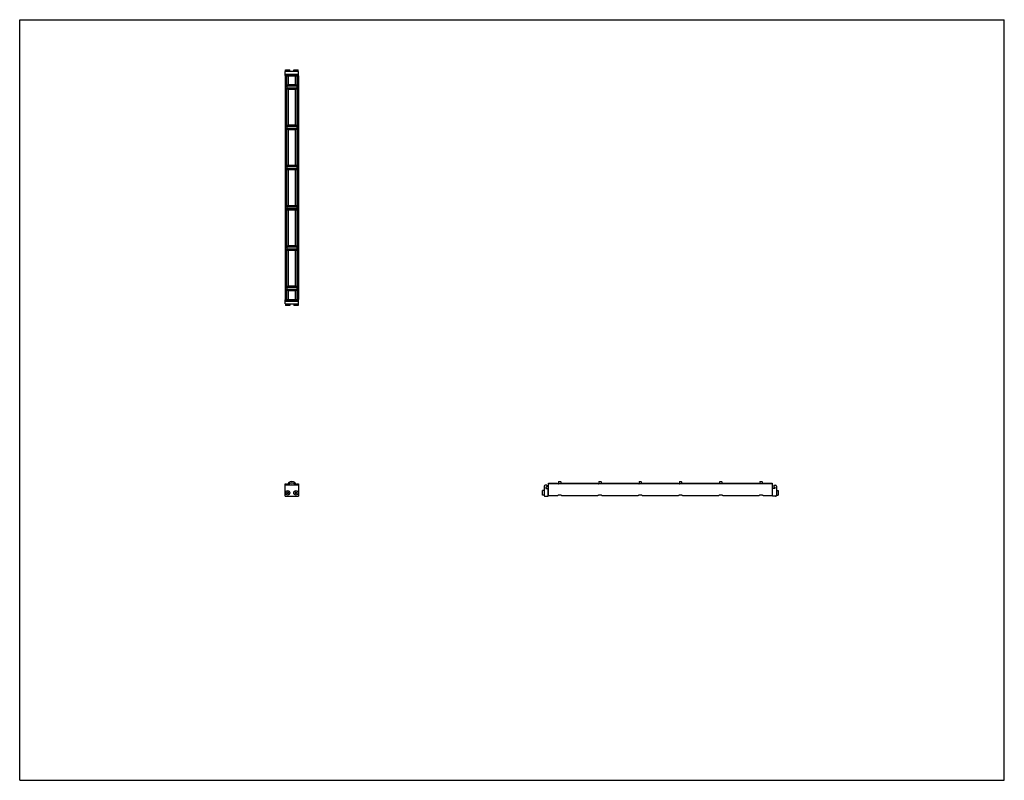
# Model space of a CAD drawing. Header units: inches. Extents: x 0 to 88, y 0 to 68.
import ezdxf

# ---------------------------------------------------------------- set-up
doc = ezdxf.new("R2010")
doc.units = ezdxf.units.IN
doc.header["$LTSCALE"] = 4.84
doc.header["$MEASUREMENT"] = 0
doc.layers.get('0').update_dxf_attribs({"linetype": 'CONTINUOUS'})
for name, color, linetype in [('240826_BL11', 7, 'CONTINUOUS'), ('240826_BL4', 7, 'CONTINUOUS'), ('240826_BL5', 7, 'CONTINUOUS'), ('240826_BL6', 7, 'CONTINUOUS'), ('240826_BL7', 7, 'CONTINUOUS'), ('240826_BL8', 7, 'CONTINUOUS'), ('240827_CAE_BL0', 7, 'CONTINUOUS'), ('240827_CAE_BL9', 7, 'CONTINUOUS'), ('2410WW_CAE_241020_BL12', 7, 'CONTINUOUS'), ('2436WW_243620_BL1', 7, 'CONTINUOUS'), ('X920693M_BL10', 7, 'CONTINUOUS'), ('X920693M_BL13', 7, 'CONTINUOUS'), ('X920693M_BL2', 7, 'CONTINUOUS'), ('X920693M_BL3', 7, 'CONTINUOUS')]:
    doc.layers.add(name, color=color, linetype=linetype)

# ---------------------------------------------------------------- blocks, each defined once
blk = doc.blocks.new('240827_CAE_BL0', base_point=(35.475, 34.174))
at = {"layer": '240827_CAE_BL0', "color": 7, "linetype": 'CONTINUOUS'}
for p, q in [((23.713, 42.959), (24.928, 42.959)), ((23.713, 42.599), (23.713, 42.959)), ((23.713, 42.849), (24.928, 42.849)), ((23.713, 42.599), (24.928, 42.599)), ((24.928, 42.599), (24.928, 42.959)), ((23.713, 25.389), (23.713, 26.389)), ((24.928, 26.389), (23.713, 26.389)), ((24.928, 26.389), (24.928, 25.389)), ((46.877, 26.299), (46.877, 25.479)), ((47.127, 26.389), (46.967, 26.389)), ((47.037, 26.217), (47.037, 26.086)), ((47.127, 26.217), (47.037, 26.217)), ((47.037, 26.086), (47.237, 26.086)), ((47.127, 26.389), (47.127, 26.217)), ((47.237, 25.389), (47.237, 26.086)), ((23.713, 25.389), (24.928, 25.389)), ((46.967, 25.389), (47.237, 25.389))]:
    blk.add_line(p, q, dxfattribs=at)
for centre, start, end in [((46.967, 26.299), 90, 180), ((46.967, 25.479), 180, 270)]:
    blk.add_arc(centre, 0.09, start, end, dxfattribs=at)
blk = doc.blocks.new('2436WW_243620_BL1', base_point=(45.486, 44.225))
at = {"layer": '2436WW_243620_BL1', "color": 7, "linetype": 'CONTINUOUS'}
for p, q in [((23.713, 62.981), (23.713, 42.981)), ((23.713, 62.981), (24.929, 62.981)), ((23.733, 62.981), (23.733, 42.981)), ((23.858, 62.981), (23.858, 62.095)), ((24.008, 62.981), (24.008, 62.169)), ((24.633, 62.981), (24.633, 62.169)), ((24.783, 62.981), (24.783, 62.095)), ((24.908, 62.981), (24.908, 42.981)), ((24.929, 42.981), (24.929, 62.981)), ((23.858, 61.868), (23.858, 58.495)), ((24.633, 62.169), (24.008, 62.169)), ((24.008, 61.793), (24.008, 58.569)), ((24.008, 61.793), (24.633, 61.793)), ((24.633, 61.793), (24.633, 58.569)), ((24.783, 61.868), (24.783, 58.495)), ((23.858, 58.268), (23.858, 54.895)), ((24.633, 58.569), (24.008, 58.569)), ((24.008, 58.193), (24.008, 54.969)), ((24.008, 58.193), (24.633, 58.193)), ((24.633, 58.193), (24.633, 54.969)), ((24.783, 58.268), (24.783, 54.895)), ((23.858, 54.668), (23.858, 51.295)), ((24.633, 54.969), (24.008, 54.969)), ((24.008, 54.593), (24.008, 51.369)), ((24.008, 54.593), (24.633, 54.593)), ((24.633, 54.593), (24.633, 51.369)), ((24.783, 54.668), (24.783, 51.295)), ((23.858, 51.068), (23.858, 47.695)), ((24.633, 51.369), (24.008, 51.369)), ((24.783, 51.068), (24.783, 47.695)), ((24.008, 50.993), (24.633, 50.993)), ((24.008, 50.993), (24.008, 47.769)), ((24.633, 50.993), (24.633, 47.769)), ((24.633, 47.769), (24.008, 47.769)), ((23.858, 47.468), (23.858, 44.095)), ((24.008, 47.393), (24.633, 47.393)), ((24.008, 47.393), (24.008, 44.169)), ((24.633, 47.393), (24.633, 44.169)), ((24.783, 47.468), (24.783, 44.095)), ((24.633, 44.169), (24.008, 44.169)), ((23.858, 43.868), (23.858, 42.981)), ((24.008, 43.793), (24.633, 43.793)), ((24.008, 43.793), (24.008, 42.981)), ((24.633, 43.793), (24.633, 42.981)), ((24.783, 43.868), (24.783, 42.981)), ((23.714, 42.981), (23.713, 42.981)), ((23.733, 42.981), (24.929, 42.981)), ((23.733, 26.389), (23.733, 26.513)), ((23.733, 26.513), (23.858, 26.513)), ((23.858, 26.513), (23.858, 26.389)), ((24.783, 26.389), (24.783, 26.513)), ((24.783, 26.513), (24.908, 26.513)), ((24.908, 26.513), (24.908, 26.389)), ((47.259, 26.526), (47.259, 26.576)), ((47.259, 26.576), (48.071, 26.576)), ((47.259, 25.468), (47.259, 26.513)), ((67.259, 26.513), (47.259, 26.513)), ((48.071, 26.576), (48.071, 26.513)), ((48.447, 26.513), (48.447, 26.576)), ((48.447, 26.576), (51.671, 26.576)), ((51.671, 26.576), (51.671, 26.513)), ((52.047, 26.513), (52.047, 26.576)), ((52.047, 26.576), (55.271, 26.576)), ((55.271, 26.576), (55.271, 26.513)), ((55.647, 26.513), (55.647, 26.576)), ((55.647, 26.576), (58.871, 26.576)), ((58.871, 26.576), (58.871, 26.513)), ((59.247, 26.576), (62.471, 26.576)), ((59.247, 26.513), (59.247, 26.576)), ((62.471, 26.576), (62.471, 26.513)), ((62.847, 26.576), (66.071, 26.576)), ((62.847, 26.513), (62.847, 26.576)), ((66.071, 26.576), (66.071, 26.513)), ((66.447, 26.576), (67.259, 26.576)), ((66.447, 26.513), (66.447, 26.576)), ((67.259, 26.576), (67.259, 25.468)), ((47.259, 25.468), (48.083, 25.468)), ((48.435, 25.468), (51.683, 25.468)), ((52.035, 25.468), (55.283, 25.468)), ((55.635, 25.468), (58.883, 25.468)), ((59.235, 25.468), (62.483, 25.468)), ((62.835, 25.468), (66.083, 25.468)), ((66.435, 25.468), (67.259, 25.468))]:
    blk.add_line(p, q, dxfattribs=at)
for centre, radius, start, end in [((24.008, 61.981), 0.188, 90, 270), ((24.633, 61.981), 0.188, 270, 90), ((24.008, 58.381), 0.188, 90, 270), ((24.633, 58.381), 0.188, 270, 90), ((24.008, 54.781), 0.188, 90, 270), ((24.633, 54.781), 0.188, 270, 90), ((24.008, 51.181), 0.188, 90, 270), ((24.633, 51.181), 0.188, 270, 90), ((24.008, 47.581), 0.188, 90, 270), ((24.633, 47.581), 0.188, 270, 90), ((24.008, 43.981), 0.188, 90, 270), ((24.633, 43.981), 0.188, 270, 90), ((24.321, 26.264), 0.312, 23.60141, 156.39648), ((24.321, 26.264), 0.161, 51.26521, 128.70228), ((23.946, 25.701), 0.233, 177.7393, 181.51722), ((24.696, 25.701), 0.233, 359.07098, 2.04642)]:
    blk.add_arc(centre, radius, start, end, dxfattribs=at)
for points, knots in [([(48.259, 25.505), (48.249, 25.505), (48.23, 25.504), (48.202, 25.5), (48.175, 25.494), (48.151, 25.487), (48.129, 25.48), (48.111, 25.474), (48.097, 25.47), (48.088, 25.468), (48.084, 25.468), (48.082, 25.468)], [0, 0, 0, 0, 0.160612, 0.318072, 0.468005, 0.607697, 0.734315, 0.844274, 0.933852, 0.969984, 1, 1, 1, 1]), ([(48.436, 25.468), (48.434, 25.468), (48.43, 25.468), (48.421, 25.47), (48.407, 25.474), (48.389, 25.48), (48.367, 25.487), (48.342, 25.494), (48.307, 25.502), (48.278, 25.505), (48.259, 25.505)], [0, 0, 0, 0, 0.029971, 0.066043, 0.155668, 0.265701, 0.392305, 0.532116, 0.682075, 1, 1, 1, 1]), ([(51.859, 25.505), (51.849, 25.505), (51.83, 25.504), (51.802, 25.5), (51.775, 25.494), (51.751, 25.487), (51.729, 25.48), (51.711, 25.474), (51.697, 25.47), (51.688, 25.468), (51.684, 25.468), (51.682, 25.468)], [0, 0, 0, 0, 0.160612, 0.318072, 0.468005, 0.607697, 0.734315, 0.844274, 0.933852, 0.969984, 1, 1, 1, 1]), ([(52.036, 25.468), (52.034, 25.468), (52.03, 25.468), (52.021, 25.47), (52.007, 25.474), (51.989, 25.48), (51.967, 25.487), (51.942, 25.494), (51.907, 25.502), (51.878, 25.505), (51.859, 25.505)], [0, 0, 0, 0, 0.029971, 0.066043, 0.155668, 0.265701, 0.392305, 0.532116, 0.682075, 1, 1, 1, 1]), ([(55.459, 25.505), (55.449, 25.505), (55.43, 25.504), (55.402, 25.5), (55.375, 25.494), (55.351, 25.487), (55.329, 25.48), (55.311, 25.474), (55.297, 25.47), (55.288, 25.468), (55.284, 25.468), (55.282, 25.468)], [0, 0, 0, 0, 0.160612, 0.318072, 0.468005, 0.607697, 0.734315, 0.844274, 0.933852, 0.969984, 1, 1, 1, 1]), ([(55.636, 25.468), (55.634, 25.468), (55.63, 25.468), (55.621, 25.47), (55.607, 25.474), (55.589, 25.48), (55.567, 25.487), (55.542, 25.494), (55.507, 25.502), (55.478, 25.505), (55.459, 25.505)], [0, 0, 0, 0, 0.029971, 0.066043, 0.155668, 0.265701, 0.392305, 0.532116, 0.682075, 1, 1, 1, 1]), ([(59.059, 25.505), (59.049, 25.505), (59.03, 25.504), (59.002, 25.5), (58.975, 25.494), (58.951, 25.487), (58.929, 25.48), (58.911, 25.474), (58.897, 25.47), (58.888, 25.468), (58.884, 25.468), (58.882, 25.468)], [0, 0, 0, 0, 0.160612, 0.318072, 0.468005, 0.607697, 0.734315, 0.844274, 0.933852, 0.969984, 1, 1, 1, 1]), ([(59.236, 25.468), (59.234, 25.468), (59.23, 25.468), (59.221, 25.47), (59.207, 25.474), (59.189, 25.48), (59.167, 25.487), (59.142, 25.494), (59.107, 25.502), (59.078, 25.505), (59.059, 25.505)], [0, 0, 0, 0, 0.029971, 0.066043, 0.155668, 0.265701, 0.392305, 0.532116, 0.682075, 1, 1, 1, 1]), ([(62.659, 25.505), (62.649, 25.505), (62.63, 25.504), (62.602, 25.5), (62.575, 25.494), (62.551, 25.487), (62.529, 25.48), (62.511, 25.474), (62.497, 25.47), (62.488, 25.468), (62.484, 25.468), (62.482, 25.468)], [0, 0, 0, 0, 0.160612, 0.318072, 0.468005, 0.607697, 0.734315, 0.844274, 0.933852, 0.969984, 1, 1, 1, 1]), ([(62.836, 25.468), (62.834, 25.468), (62.83, 25.468), (62.821, 25.47), (62.807, 25.474), (62.789, 25.48), (62.767, 25.487), (62.742, 25.494), (62.707, 25.502), (62.678, 25.505), (62.659, 25.505)], [0, 0, 0, 0, 0.029971, 0.066043, 0.155668, 0.265701, 0.392305, 0.532116, 0.682075, 1, 1, 1, 1]), ([(66.259, 25.505), (66.249, 25.505), (66.23, 25.504), (66.202, 25.5), (66.175, 25.494), (66.151, 25.487), (66.129, 25.48), (66.111, 25.474), (66.097, 25.47), (66.088, 25.468), (66.084, 25.468), (66.082, 25.468)], [0, 0, 0, 0, 0.160612, 0.318072, 0.468005, 0.607697, 0.734315, 0.844274, 0.933852, 0.969984, 1, 1, 1, 1]), ([(66.436, 25.468), (66.434, 25.468), (66.43, 25.468), (66.421, 25.47), (66.407, 25.474), (66.389, 25.48), (66.367, 25.487), (66.342, 25.494), (66.307, 25.502), (66.278, 25.505), (66.259, 25.505)], [0, 0, 0, 0, 0.029971, 0.066043, 0.155668, 0.265701, 0.392305, 0.532116, 0.682075, 1, 1, 1, 1])]:
    blk.add_open_spline(points, degree=3, knots=knots, dxfattribs=at)
blk = doc.blocks.new('X920693M_BL2', base_point=(23.946, 34.243))
at = {"layer": 'X920693M_BL2', "color": 7, "linetype": 'CONTINUOUS'}
for p, q in [((23.749, 42.599), (23.749, 42.442)), ((24.143, 42.442), (23.749, 42.442)), ((23.828, 42.959), (23.828, 42.981)), ((24.064, 42.959), (24.064, 42.981)), ((24.143, 42.599), (24.143, 42.442)), ((23.86, 25.729), (23.927, 25.79)), ((23.86, 25.729), (23.878, 25.64)), ((23.965, 25.612), (23.878, 25.64)), ((23.927, 25.79), (24.014, 25.762)), ((24.032, 25.673), (23.965, 25.612)), ((24.032, 25.673), (24.014, 25.762))]:
    blk.add_line(p, q, dxfattribs=at)
blk.add_circle((23.946, 25.701), 0.197, dxfattribs=at)
blk = doc.blocks.new('X920693M_BL3', base_point=(35.879, 34.243))
at = {"layer": 'X920693M_BL3', "color": 7, "linetype": 'CONTINUOUS'}
for p, q in [((24.499, 42.599), (24.499, 42.442)), ((24.893, 42.442), (24.499, 42.442)), ((24.578, 42.981), (24.578, 42.959)), ((24.814, 42.981), (24.814, 42.959)), ((24.893, 42.599), (24.893, 42.442)), ((24.617, 25.746), (24.696, 25.792)), ((24.617, 25.746), (24.617, 25.655)), ((24.696, 25.61), (24.617, 25.655)), ((24.696, 25.792), (24.775, 25.746)), ((24.775, 25.655), (24.696, 25.61)), ((24.775, 25.655), (24.775, 25.746)), ((46.719, 25.504), (46.719, 25.898)), ((46.877, 25.898), (46.719, 25.898)), ((47.237, 25.819), (47.259, 25.819)), ((47.237, 25.583), (47.259, 25.583)), ((46.877, 25.504), (46.719, 25.504))]:
    blk.add_line(p, q, dxfattribs=at)
blk.add_circle((24.696, 25.701), 0.197, dxfattribs=at)
blk = doc.blocks.new('240826_BL4', base_point=(36.13, 34.963))
at = {"layer": '240826_BL4', "color": 7, "linetype": 'CONTINUOUS'}
for p, q in [((23.883, 44.066), (23.883, 43.896)), ((23.898, 44.081), (24.743, 44.081)), ((24.071, 44.099), (24.068, 44.081)), ((24.071, 44.099), (24.571, 44.099)), ((24.571, 44.099), (24.574, 44.081)), ((24.758, 44.066), (24.758, 43.896)), ((24.743, 43.881), (23.898, 43.881)), ((24.068, 43.881), (24.071, 43.863)), ((24.571, 43.863), (24.071, 43.863)), ((24.574, 43.881), (24.571, 43.863)), ((48.141, 26.514), (48.159, 26.516)), ((48.159, 26.686), (48.159, 26.513)), ((48.174, 26.701), (48.344, 26.701)), ((48.359, 26.686), (48.359, 26.513)), ((48.377, 26.514), (48.359, 26.516))]:
    blk.add_line(p, q, dxfattribs=at)
for centre, radius, start, end in [((23.898, 44.066), 0.015, 90, 180), ((24.743, 44.066), 0.015, 0, 90), ((23.898, 43.896), 0.015, 180, 270), ((24.743, 43.896), 0.015, 270, 360), ((24.321, 26.264), 0.438, 16.6092, 163.3908), ((24.321, 26.264), 0.33, 22.27737, 157.72294), ((24.321, 26.264), 0.322, 22.85345, 157.14648), ((48.174, 26.686), 0.015, 90, 180), ((48.344, 26.686), 0.015, 0, 90)]:
    blk.add_arc(centre, radius, start, end, dxfattribs=at)
blk = doc.blocks.new('240826_BL5', base_point=(37.93, 37.106))
at = {"layer": '240826_BL5', "color": 7, "linetype": 'CONTINUOUS'}
for p, q in [((23.883, 47.666), (23.883, 47.496)), ((23.898, 47.681), (24.743, 47.681)), ((24.071, 47.699), (24.068, 47.681)), ((24.071, 47.699), (24.571, 47.699)), ((24.571, 47.699), (24.574, 47.681)), ((24.758, 47.666), (24.758, 47.496)), ((24.743, 47.481), (23.898, 47.481)), ((24.068, 47.481), (24.071, 47.463)), ((24.571, 47.463), (24.071, 47.463)), ((24.574, 47.481), (24.571, 47.463)), ((51.741, 26.514), (51.759, 26.516)), ((51.759, 26.686), (51.759, 26.513)), ((51.774, 26.701), (51.944, 26.701)), ((51.959, 26.686), (51.959, 26.513)), ((51.977, 26.514), (51.959, 26.516))]:
    blk.add_line(p, q, dxfattribs=at)
for centre, start, end in [((23.898, 47.666), 90, 180), ((24.743, 47.666), 0, 90), ((23.898, 47.496), 180, 270), ((24.743, 47.496), 270, 360), ((51.774, 26.686), 90, 180), ((51.944, 26.686), 0, 90)]:
    blk.add_arc(centre, 0.015, start, end, dxfattribs=at)
blk = doc.blocks.new('240826_BL6', base_point=(45.13, 44.306))
at = {"layer": '240826_BL6', "color": 7, "linetype": 'CONTINUOUS'}
for p, q in [((23.883, 62.066), (23.883, 61.896)), ((23.898, 62.081), (24.743, 62.081)), ((24.743, 61.881), (23.898, 61.881)), ((24.071, 62.099), (24.068, 62.081)), ((24.068, 61.881), (24.071, 61.863)), ((24.071, 62.099), (24.571, 62.099)), ((24.571, 61.863), (24.071, 61.863)), ((24.571, 62.099), (24.574, 62.081)), ((24.574, 61.881), (24.571, 61.863)), ((24.758, 62.066), (24.758, 61.896)), ((66.141, 26.514), (66.159, 26.516)), ((66.159, 26.686), (66.159, 26.513)), ((66.174, 26.701), (66.344, 26.701)), ((66.359, 26.686), (66.359, 26.513)), ((66.377, 26.514), (66.359, 26.516))]:
    blk.add_line(p, q, dxfattribs=at)
for centre, start, end in [((23.898, 62.066), 90, 180), ((23.898, 61.896), 180, 270), ((24.743, 62.066), 0, 90), ((24.743, 61.896), 270, 360), ((66.174, 26.686), 90, 180), ((66.344, 26.686), 0, 90)]:
    blk.add_arc(centre, 0.015, start, end, dxfattribs=at)
blk = doc.blocks.new('240826_BL7', base_point=(39.73, 38.906))
at = {"layer": '240826_BL7', "color": 7, "linetype": 'CONTINUOUS'}
for p, q in [((23.883, 51.266), (23.883, 51.096)), ((23.898, 51.281), (24.743, 51.281)), ((24.743, 51.081), (23.898, 51.081)), ((24.071, 51.299), (24.068, 51.281)), ((24.068, 51.081), (24.071, 51.063)), ((24.071, 51.299), (24.571, 51.299)), ((24.571, 51.063), (24.071, 51.063)), ((24.571, 51.299), (24.574, 51.281)), ((24.574, 51.081), (24.571, 51.063)), ((24.758, 51.266), (24.758, 51.096)), ((55.341, 26.514), (55.359, 26.516)), ((55.359, 26.686), (55.359, 26.513)), ((55.374, 26.701), (55.544, 26.701)), ((55.559, 26.686), (55.559, 26.513)), ((55.577, 26.514), (55.559, 26.516))]:
    blk.add_line(p, q, dxfattribs=at)
for centre, start, end in [((23.898, 51.266), 90, 180), ((23.898, 51.096), 180, 270), ((24.743, 51.266), 0, 90), ((24.743, 51.096), 270, 360), ((55.374, 26.686), 90, 180), ((55.544, 26.686), 0, 90)]:
    blk.add_arc(centre, 0.015, start, end, dxfattribs=at)
blk = doc.blocks.new('240826_BL8', base_point=(43.33, 42.506))
at = {"layer": '240826_BL8', "color": 7, "linetype": 'CONTINUOUS'}
for p, q in [((23.883, 58.466), (23.883, 58.296)), ((23.898, 58.481), (24.743, 58.481)), ((24.743, 58.281), (23.898, 58.281)), ((24.071, 58.499), (24.068, 58.481)), ((24.068, 58.281), (24.071, 58.263)), ((24.071, 58.499), (24.571, 58.499)), ((24.571, 58.263), (24.071, 58.263)), ((24.571, 58.499), (24.574, 58.481)), ((24.574, 58.281), (24.571, 58.263)), ((24.758, 58.466), (24.758, 58.296)), ((62.541, 26.514), (62.559, 26.516)), ((62.559, 26.686), (62.559, 26.513)), ((62.574, 26.701), (62.744, 26.701)), ((62.759, 26.686), (62.759, 26.513)), ((62.777, 26.514), (62.759, 26.516))]:
    blk.add_line(p, q, dxfattribs=at)
for centre, start, end in [((23.898, 58.466), 90, 180), ((23.898, 58.296), 180, 270), ((24.743, 58.466), 0, 90), ((24.743, 58.296), 270, 360), ((62.574, 26.686), 90, 180), ((62.744, 26.686), 0, 90)]:
    blk.add_arc(centre, 0.015, start, end, dxfattribs=at)
blk = doc.blocks.new('240827_CAE_BL9', base_point=(45.677, 44.376))
at = {"layer": '240827_CAE_BL9', "color": 7, "linetype": 'CONTINUOUS'}
for p, q in [((23.713, 63.003), (23.713, 63.363)), ((24.928, 63.363), (23.713, 63.363)), ((24.928, 63.003), (24.928, 63.363)), ((24.928, 63.113), (23.713, 63.113)), ((24.928, 63.003), (23.713, 63.003)), ((67.481, 26.086), (67.281, 26.086)), ((67.281, 25.389), (67.281, 26.086)), ((67.391, 26.389), (67.551, 26.389)), ((67.391, 26.389), (67.391, 26.217)), ((67.391, 26.217), (67.481, 26.217)), ((67.481, 26.217), (67.481, 26.086)), ((67.641, 26.299), (67.641, 25.479)), ((67.551, 25.389), (67.281, 25.389))]:
    blk.add_line(p, q, dxfattribs=at)
for centre, start, end in [((67.551, 26.299), 0, 90), ((67.551, 25.479), 270, 360)]:
    blk.add_arc(centre, 0.09, start, end, dxfattribs=at)
blk = doc.blocks.new('X920693M_BL10', base_point=(23.946, 63.251))
at = {"layer": 'X920693M_BL10', "color": 7, "linetype": 'CONTINUOUS'}
for p, q in [((23.749, 63.363), (23.749, 63.521)), ((23.749, 63.521), (24.143, 63.521)), ((24.143, 63.363), (24.143, 63.521)), ((23.828, 63.003), (23.828, 62.981)), ((24.064, 63.003), (24.064, 62.981))]:
    blk.add_line(p, q, dxfattribs=at)
blk = doc.blocks.new('240826_BL11', base_point=(41.53, 40.706))
at = {"layer": '240826_BL11', "color": 7, "linetype": 'CONTINUOUS'}
for p, q in [((23.883, 54.866), (23.883, 54.696)), ((23.898, 54.881), (24.743, 54.881)), ((24.743, 54.681), (23.898, 54.681)), ((24.071, 54.899), (24.068, 54.881)), ((24.068, 54.681), (24.071, 54.663)), ((24.071, 54.899), (24.571, 54.899)), ((24.571, 54.663), (24.071, 54.663)), ((24.571, 54.899), (24.574, 54.881)), ((24.574, 54.681), (24.571, 54.663)), ((24.758, 54.866), (24.758, 54.696)), ((58.941, 26.514), (58.959, 26.516)), ((58.959, 26.686), (58.959, 26.513)), ((58.974, 26.701), (59.144, 26.701)), ((59.159, 26.686), (59.159, 26.513)), ((59.177, 26.514), (59.159, 26.516))]:
    blk.add_line(p, q, dxfattribs=at)
for centre, start, end in [((23.898, 54.866), 90, 180), ((23.898, 54.696), 180, 270), ((24.743, 54.866), 0, 90), ((24.743, 54.696), 270, 360), ((58.974, 26.686), 90, 180), ((59.144, 26.686), 0, 90)]:
    blk.add_arc(centre, 0.015, start, end, dxfattribs=at)
blk = doc.blocks.new('2410WW_CAE_241020_BL12', base_point=(24.321, 44.217))
at = {"layer": '2410WW_CAE_241020_BL12', "color": 7, "linetype": 'CONTINUOUS'}
for p, q in [((24.166, 62.169), (24.166, 62.099)), ((24.166, 61.863), (24.166, 61.793)), ((24.476, 62.169), (24.476, 62.099)), ((24.476, 61.863), (24.476, 61.793)), ((24.166, 58.569), (24.166, 58.499)), ((24.166, 58.263), (24.166, 58.193)), ((24.476, 58.569), (24.476, 58.499)), ((24.476, 58.263), (24.476, 58.193)), ((24.166, 54.969), (24.166, 54.899)), ((24.166, 54.663), (24.166, 54.593)), ((24.476, 54.969), (24.476, 54.899)), ((24.476, 54.663), (24.476, 54.593)), ((24.166, 51.369), (24.166, 51.299)), ((24.166, 51.063), (24.166, 50.993)), ((24.476, 51.369), (24.476, 51.299)), ((24.476, 51.063), (24.476, 50.993)), ((24.166, 47.769), (24.166, 47.699)), ((24.476, 47.769), (24.476, 47.699)), ((24.166, 47.463), (24.166, 47.393)), ((24.476, 47.463), (24.476, 47.393)), ((24.166, 44.169), (24.166, 44.099)), ((24.476, 44.169), (24.476, 44.099)), ((24.166, 43.863), (24.166, 43.793)), ((24.476, 43.863), (24.476, 43.793))]:
    blk.add_line(p, q, dxfattribs=at)
blk.add_arc((24.321, 26.264), 0.155, 54.04149, 125.95851, dxfattribs=at)
blk = doc.blocks.new('X920693M_BL13', base_point=(46.149, 44.512))
at = {"layer": 'X920693M_BL13', "color": 7, "linetype": 'CONTINUOUS'}
for p, q in [((24.499, 63.363), (24.499, 63.521)), ((24.499, 63.521), (24.893, 63.521)), ((24.893, 63.363), (24.893, 63.521)), ((24.578, 63.003), (24.578, 62.981)), ((24.814, 63.003), (24.814, 62.981)), ((67.281, 25.819), (67.259, 25.819)), ((67.281, 25.583), (67.259, 25.583)), ((67.641, 25.898), (67.798, 25.898)), ((67.798, 25.898), (67.798, 25.504)), ((67.641, 25.504), (67.798, 25.504))]:
    blk.add_line(p, q, dxfattribs=at)

msp = doc.modelspace()

# ---------------------------------------------------------------- linework, layer by layer
at = {"color": 7, "linetype": 'CONTINUOUS'}
for p, q in [((0, 0), (0, 68)), ((0, 68), (88, 68)), ((88, 0), (88, 68)), ((0, 0), (88, 0))]:
    msp.add_line(p, q, dxfattribs=at)

# ---------------------------------------------------------------- block references
at = {"layer": '240826_BL11'}
msp.add_blockref('240826_BL11', (41.53, 40.706), dxfattribs=at)
at = {"layer": '240826_BL4'}
msp.add_blockref('240826_BL4', (36.13, 34.963), dxfattribs=at)
at = {"layer": '240826_BL5'}
msp.add_blockref('240826_BL5', (37.93, 37.106), dxfattribs=at)
at = {"layer": '240826_BL6'}
msp.add_blockref('240826_BL6', (45.13, 44.306), dxfattribs=at)
at = {"layer": '240826_BL7'}
msp.add_blockref('240826_BL7', (39.73, 38.906), dxfattribs=at)
at = {"layer": '240826_BL8'}
msp.add_blockref('240826_BL8', (43.33, 42.506), dxfattribs=at)
at = {"layer": '240827_CAE_BL0'}
msp.add_blockref('240827_CAE_BL0', (35.475, 34.174), dxfattribs=at)
at = {"layer": '240827_CAE_BL9'}
msp.add_blockref('240827_CAE_BL9', (45.677, 44.376), dxfattribs=at)
at = {"layer": '2410WW_CAE_241020_BL12'}
msp.add_blockref('2410WW_CAE_241020_BL12', (24.321, 44.217), dxfattribs=at)
at = {"layer": '2436WW_243620_BL1'}
msp.add_blockref('2436WW_243620_BL1', (45.486, 44.225), dxfattribs=at)
at = {"layer": 'X920693M_BL10'}
msp.add_blockref('X920693M_BL10', (23.946, 63.251), dxfattribs=at)
at = {"layer": 'X920693M_BL13'}
msp.add_blockref('X920693M_BL13', (46.149, 44.512), dxfattribs=at)
at = {"layer": 'X920693M_BL2'}
msp.add_blockref('X920693M_BL2', (23.946, 34.243), dxfattribs=at)
at = {"layer": 'X920693M_BL3'}
msp.add_blockref('X920693M_BL3', (35.879, 34.243), dxfattribs=at)

doc.saveas('drawing.dxf')
